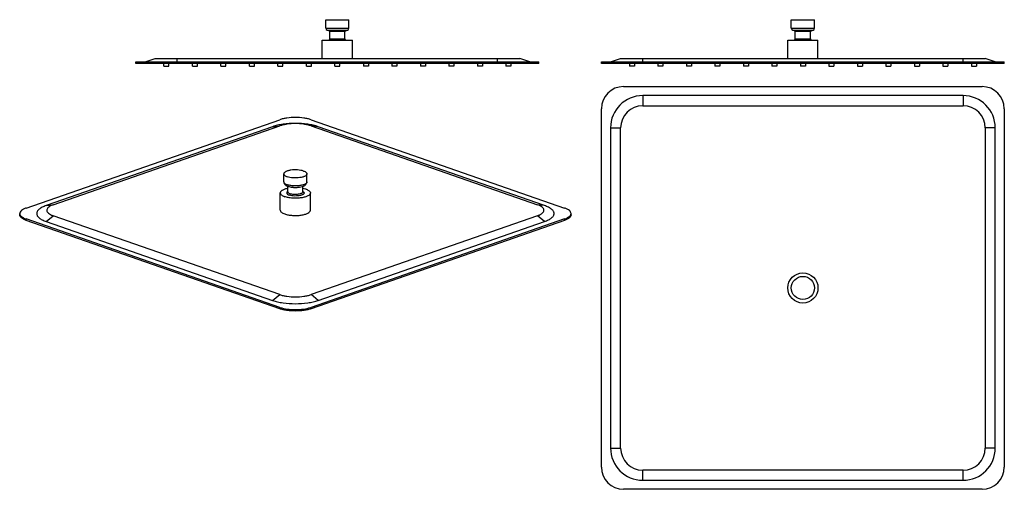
# Model space of a CAD drawing. Header units: millimetres. Extents: x -171 to 807, y -153 to 313.
import ezdxf

# ---------------------------------------------------------------- set-up
doc = ezdxf.new("R2010")
doc.units = ezdxf.units.MM
doc.header["$LTSCALE"] = 32.67
doc.layers.get('0').update_dxf_attribs({"linetype": 'CONTINUOUS'})
doc.layers.add('ACHSEN', color=7, linetype='CONTINUOUS')
doc.layers.add('FLAECHEN', color=7, linetype='CONTINUOUS')

msp = doc.modelspace()

# ---------------------------------------------------------------- linework, layer by layer
at = {"color": 7, "linetype": 'CONTINUOUS'}
for p, q in [((-46.32, 271.42), (-36.32, 274.92)), ((-36.32, 274.92), (325.68, 274.92)), ((335.68, 271.42), (325.68, 274.92)), ((415.89, 271.42), (425.89, 274.92)), ((425.89, 274.92), (787.89, 274.92)), ((797.89, 271.42), (787.89, 274.92)), ((-55.32, 269.92), (-55.32, 271.42)), ((-55.32, 271.42), (344.68, 271.42)), ((344.68, 269.92), (-55.32, 269.92)), ((344.68, 269.92), (344.68, 271.42)), ((406.89, 269.92), (406.89, 271.42)), ((406.89, 271.42), (806.89, 271.42)), ((806.89, 269.92), (406.89, 269.92)), ((806.89, 269.92), (806.89, 271.42)), ((428.89, 246.98), (784.89, 246.98)), ((406.89, -131.02), (406.89, 224.98)), ((447.89, 227.98), (765.89, 227.98)), ((806.89, 224.98), (806.89, -131.02)), ((-164.31, 126.31), (87.42, 214.05)), ((-137.44, 129.59), (87.42, 207.97)), ((118.53, 214.05), (370.26, 126.31)), ((118.53, 207.97), (343.39, 129.59)), ((425.89, -112.02), (425.89, 205.98)), ((787.89, 205.98), (787.89, -112.02)), ((-170.75, 119.48), (-170.75, 120.88)), ((87.42, 40.36), (-137.44, 118.74)), ((343.39, 118.74), (118.53, 40.36)), ((376.71, 119.48), (376.71, 120.88)), ((87.42, 27.71), (-164.31, 115.46)), ((87.42, 26.31), (-164.31, 114.05)), ((370.26, 115.46), (118.53, 27.71)), ((370.26, 114.05), (118.53, 26.31)), ((765.89, -134.02), (447.89, -134.02)), ((784.89, -153.02), (428.89, -153.02))]:
    msp.add_line(p, q, dxfattribs=at)
at = {"color": 9, "linetype": 'CONTINUOUS'}
for p, q in [((-14.32, 271.42), (-14.32, 274.92)), ((303.68, 271.42), (303.68, 274.92)), ((447.89, 271.42), (447.89, 274.92)), ((765.89, 271.42), (765.89, 274.92)), ((-33.32, 269.92), (-33.32, 271.42)), ((322.68, 269.92), (322.68, 271.42)), ((428.89, 269.92), (428.89, 271.42)), ((784.89, 269.92), (784.89, 271.42)), ((447.89, 237.98), (447.89, 227.98)), ((765.89, 237.98), (765.89, 227.98)), ((80.35, 207.15), (87.42, 207.97)), ((125.6, 207.15), (118.53, 207.97)), ((415.89, 205.98), (425.89, 205.98)), ((797.89, 205.98), (787.89, 205.98)), ((-144.51, 128.77), (-137.44, 129.59)), ((350.46, 128.77), (343.39, 129.59)), ((-144.51, 113), (-137.44, 118.74)), ((350.46, 113), (343.39, 118.74)), ((-164.31, 114.05), (-164.31, 115.46)), ((370.26, 114.05), (370.26, 115.46)), ((80.35, 34.62), (87.42, 40.36)), ((125.6, 34.62), (118.53, 40.36)), ((87.42, 26.31), (87.42, 27.71)), ((118.53, 26.31), (118.53, 27.71)), ((415.89, -112.02), (425.89, -112.02)), ((797.89, -112.02), (787.89, -112.02)), ((447.89, -144.02), (447.89, -134.02)), ((765.89, -144.02), (765.89, -134.02))]:
    msp.add_line(p, q, dxfattribs=at)
at = {"color": 7, "linetype": 'CONTINUOUS'}
for centre, radius, start, end in [((428.89, 224.98), 22, 90, 180), ((784.89, 224.98), 22, 0, 90), ((447.89, 205.98), 22, 90, 180), ((765.89, 205.98), 22, 0, 90), ((96.34, 53.3), 27.1, 250.78721, 251.64066), ((109.61, 53.3), 27.1, 288.35934, 289.21279), ((447.89, -112.02), 22, 180, 270), ((765.89, -112.02), 22, 270, 360), ((428.89, -131.02), 22, 180, 270), ((784.89, -131.02), 22, 270, 360)]:
    msp.add_arc(centre, radius, start, end, dxfattribs=at)
for points, knots in [([(118.53, 214.05), (117.44, 214.43), (115.08, 215.09), (109.9, 216.03), (102.98, 216.48), (96.05, 216.03), (90.87, 215.09), (88.51, 214.43), (87.42, 214.05)], [0, 0, 0, 0, 0.109892, 0.232531, 0.5, 0.767469, 0.890108, 1, 1, 1, 1]), ([(118.53, 207.97), (117.44, 208.35), (115.08, 209), (109.9, 209.95), (102.98, 210.39), (96.05, 209.95), (90.87, 209), (88.51, 208.35), (87.42, 207.97)], [0, 0, 0, 0, 0.109892, 0.232531, 0.5, 0.767469, 0.890108, 1, 1, 1, 1]), ([(-137.44, 129.59), (-138.31, 129.28), (-139.89, 128.64), (-141.89, 127.45), (-143.27, 126.14), (-143.87, 124.87), (-143.9, 123.89), (-143.67, 122.9), (-142.82, 121.67), (-141.2, 120.41), (-139.85, 119.72), (-139.09, 119.39)], [0, 0, 0, 0, 0.173859, 0.318434, 0.434289, 0.528262, 0.572018, 0.616757, 0.717714, 0.844073, 1, 1, 1, 1]), ([(345.04, 119.39), (345.81, 119.72), (347.15, 120.41), (348.77, 121.67), (349.62, 122.9), (349.85, 123.89), (349.82, 124.87), (349.23, 126.14), (347.84, 127.45), (345.84, 128.64), (344.27, 129.28), (343.39, 129.59)], [0, 0, 0, 0, 0.155927, 0.282286, 0.383243, 0.427982, 0.471738, 0.565711, 0.681566, 0.826141, 1, 1, 1, 1]), ([(-164.31, 126.31), (-165.25, 125.98), (-166.92, 125.29), (-169, 124), (-170.38, 122.56), (-170.75, 121.4), (-170.75, 120.88)], [0, 0, 0, 0, 0.335419, 0.60937, 0.824553, 1, 1, 1, 1]), ([(-170.75, 120.88), (-170.75, 120.67), (-170.72, 120.37), (-170.64, 120.09), (-170.62, 120.02)], [0, 0, 0, 0, 0.744809, 1, 1, 1, 1]), ([(-164.31, 114.05), (-165.25, 114.38), (-166.92, 115.07), (-169, 116.36), (-170.38, 117.8), (-170.75, 118.96), (-170.75, 119.48)], [0, 0, 0, 0, 0.335419, 0.60937, 0.824553, 1, 1, 1, 1]), ([(-170.62, 120.02), (-170.57, 119.88), (-170.31, 119.26), (-169.89, 118.72), (-169.52, 118.35)], [0, 0, 0, 0, 0.228382, 1, 1, 1, 1]), ([(-169.52, 118.35), (-168.9, 117.73), (-167.21, 116.6), (-165.37, 115.83), (-164.31, 115.46)], [0, 0, 0, 0, 0.44045, 1, 1, 1, 1]), ([(-139.09, 119.39), (-138.96, 119.33), (-138.42, 119.1), (-137.86, 118.89), (-137.44, 118.74)], [0, 0, 0, 0, 0.241156, 1, 1, 1, 1]), ([(343.39, 118.74), (343.54, 118.79), (344.09, 118.99), (344.64, 119.21), (345.04, 119.39)], [0, 0, 0, 0, 0.258755, 1, 1, 1, 1]), ([(376.71, 120.88), (376.71, 121.4), (376.33, 122.56), (374.95, 124), (372.87, 125.29), (371.2, 125.98), (370.26, 126.31)], [0, 0, 0, 0, 0.175447, 0.39063, 0.664581, 1, 1, 1, 1]), ([(376.71, 119.48), (376.71, 118.96), (376.33, 117.8), (374.95, 116.36), (372.87, 115.07), (371.2, 114.38), (370.26, 114.05)], [0, 0, 0, 0, 0.175447, 0.39063, 0.664581, 1, 1, 1, 1]), ([(370.26, 115.46), (371.32, 115.83), (373.16, 116.6), (374.85, 117.73), (375.47, 118.35)], [0, 0, 0, 0, 0.55955, 1, 1, 1, 1]), ([(375.47, 118.35), (375.6, 118.48), (376.06, 118.97), (376.42, 119.56), (376.57, 120.02)], [0, 0, 0, 0, 0.276085, 1, 1, 1, 1]), ([(376.57, 120.02), (376.59, 120.09), (376.67, 120.37), (376.71, 120.67), (376.71, 120.88)], [0, 0, 0, 0, 0.255191, 1, 1, 1, 1]), ([(87.42, 40.36), (88.51, 39.98), (90.87, 39.32), (96.05, 38.38), (102.98, 37.93), (109.9, 38.38), (115.08, 39.32), (117.44, 39.98), (118.53, 40.36)], [0, 0, 0, 0, 0.109892, 0.232531, 0.5, 0.767469, 0.890108, 1, 1, 1, 1]), ([(118.53, 26.31), (117.44, 25.93), (115.08, 25.27), (109.9, 24.33), (102.98, 23.88), (96.05, 24.33), (90.87, 25.27), (88.51, 25.93), (87.42, 26.31)], [0, 0, 0, 0, 0.109892, 0.232531, 0.5, 0.767469, 0.890108, 1, 1, 1, 1]), ([(87.8, 27.58), (90.07, 26.83), (95.12, 25.79), (102.98, 25.3), (110.83, 25.79), (115.88, 26.83), (118.15, 27.58)], [0, 0, 0, 0, 0.233515, 0.5, 0.766485, 1, 1, 1, 1])]:
    msp.add_open_spline(points, degree=3, knots=knots, dxfattribs=at)
at = {"layer": 'ACHSEN', "color": 7, "linetype": 'CONTINUOUS'}
for p, q in [((133.18, 304.94), (133.18, 313.42)), ((133.19, 313.42), (156.18, 313.42)), ((156.18, 304.94), (156.18, 313.42)), ((595.39, 304.94), (595.39, 313.42)), ((595.39, 313.42), (618.39, 313.42)), ((618.39, 304.94), (618.39, 313.42)), ((137.18, 301.89), (134.6, 302.88)), ((137.18, 294.36), (137.18, 301.89)), ((137.18, 301.89), (152.18, 301.89)), ((152.18, 301.89), (154.77, 302.88)), ((152.18, 294.36), (152.18, 301.89)), ((599.39, 301.89), (596.81, 302.88)), ((599.39, 294.36), (599.39, 301.89)), ((599.39, 301.89), (614.39, 301.89)), ((614.39, 301.89), (616.97, 302.88)), ((614.39, 294.36), (614.39, 301.89)), ((129.68, 274.92), (129.68, 293.22)), ((129.69, 293.22), (159.68, 293.22)), ((159.68, 274.92), (159.68, 293.22)), ((591.89, 274.92), (591.89, 293.22)), ((591.89, 293.22), (621.89, 293.22)), ((621.89, 274.92), (621.89, 293.22)), ((-27.62, 267.42), (-27.62, 269.92)), ((-27.61, 267.42), (-22.62, 267.42)), ((-22.62, 267.42), (-22.62, 269.92)), ((0.68, 267.42), (0.68, 269.92)), ((0.69, 267.42), (5.68, 267.42)), ((5.68, 267.42), (5.68, 269.92)), ((28.98, 267.42), (28.98, 269.92)), ((28.99, 267.42), (33.98, 267.42)), ((33.98, 267.42), (33.98, 269.92)), ((57.28, 267.42), (57.28, 269.92)), ((57.29, 267.42), (62.28, 267.42)), ((62.28, 267.42), (62.28, 269.92)), ((85.58, 267.42), (85.58, 269.92)), ((85.59, 267.42), (90.58, 267.42)), ((90.58, 267.42), (90.58, 269.92)), ((113.88, 267.42), (113.88, 269.92)), ((113.89, 267.42), (118.88, 267.42)), ((118.88, 267.42), (118.88, 269.92)), ((142.18, 267.42), (142.18, 269.92)), ((142.19, 267.42), (147.18, 267.42)), ((147.18, 267.42), (147.18, 269.92)), ((170.48, 269.92), (170.48, 267.42)), ((175.48, 267.42), (170.49, 267.42)), ((175.48, 269.92), (175.48, 267.42)), ((198.78, 269.92), (198.78, 267.42)), ((203.78, 267.42), (198.79, 267.42)), ((203.78, 269.92), (203.78, 267.42)), ((227.08, 269.92), (227.08, 267.42)), ((232.08, 267.42), (227.09, 267.42)), ((232.08, 269.92), (232.08, 267.42)), ((255.38, 269.92), (255.38, 267.42)), ((260.38, 267.42), (255.39, 267.42)), ((260.38, 269.92), (260.38, 267.42)), ((283.68, 269.92), (283.68, 267.42)), ((288.68, 267.42), (283.69, 267.42)), ((288.68, 269.92), (288.68, 267.42)), ((311.98, 269.92), (311.98, 267.42)), ((316.98, 267.42), (311.99, 267.42)), ((316.98, 269.92), (316.98, 267.42)), ((434.59, 269.92), (434.59, 267.42)), ((439.59, 267.42), (434.59, 267.42)), ((439.59, 269.92), (439.59, 267.42)), ((462.89, 269.92), (462.89, 267.42)), ((467.89, 267.42), (462.89, 267.42)), ((467.89, 269.92), (467.89, 267.42)), ((491.19, 269.92), (491.19, 267.42)), ((496.19, 267.42), (491.19, 267.42)), ((496.19, 269.92), (496.19, 267.42)), ((519.49, 269.92), (519.49, 267.42)), ((524.49, 267.42), (519.49, 267.42)), ((524.49, 269.92), (524.49, 267.42)), ((547.79, 269.92), (547.79, 267.42)), ((552.79, 267.42), (547.79, 267.42)), ((552.79, 269.92), (552.79, 267.42)), ((576.09, 269.92), (576.09, 267.42)), ((581.09, 267.42), (576.09, 267.42)), ((581.09, 269.92), (581.09, 267.42)), ((604.39, 269.92), (604.39, 267.42)), ((609.39, 267.42), (604.39, 267.42)), ((609.39, 269.92), (609.39, 267.42)), ((632.69, 269.92), (632.69, 267.42)), ((632.69, 267.42), (637.69, 267.42)), ((637.69, 269.92), (637.69, 267.42)), ((660.99, 269.92), (660.99, 267.42)), ((660.99, 267.42), (665.99, 267.42)), ((665.99, 269.92), (665.99, 267.42)), ((689.29, 269.92), (689.29, 267.42)), ((689.29, 267.42), (694.29, 267.42)), ((694.29, 269.92), (694.29, 267.42)), ((717.59, 269.92), (717.59, 267.42)), ((717.59, 267.42), (722.59, 267.42)), ((722.59, 269.92), (722.59, 267.42)), ((745.89, 269.92), (745.89, 267.42)), ((745.89, 267.42), (750.89, 267.42)), ((750.89, 269.92), (750.89, 267.42)), ((774.19, 269.92), (774.19, 267.42)), ((774.19, 267.42), (779.19, 267.42)), ((779.19, 269.92), (779.19, 267.42)), ((91.48, 152.3), (91.48, 160.25)), ((114.48, 152.3), (114.48, 160.25)), ((95.48, 142.39), (95.48, 148.01)), ((101.2, 146.9), (100.59, 146.95)), ((104.75, 146.9), (105.4, 146.96)), ((110.48, 142.39), (110.48, 148.01)), ((87.98, 124.16), (87.98, 141.31)), ((117.98, 124.16), (117.98, 141.31))]:
    msp.add_line(p, q, dxfattribs=at)
at = {"layer": 'ACHSEN', "color": 9, "linetype": 'CONTINUOUS'}
for p, q in [((133.18, 304.94), (156.18, 304.94)), ((595.39, 304.94), (618.39, 304.94)), ((134.6, 302.88), (154.77, 302.88)), ((137.18, 294.36), (152.18, 294.36)), ((596.81, 302.88), (616.97, 302.88)), ((599.39, 294.36), (614.39, 294.36))]:
    msp.add_line(p, q, dxfattribs=at)
at = {"layer": 'ACHSEN', "color": 7, "linetype": 'CONTINUOUS'}
for radius in [15, 11.5]:
    msp.add_circle((606.89, 46.98), radius, dxfattribs=at)
for centre, radius, start, end in [((135.39, 304.94), 2.21, 180, 249.0535), ((153.98, 304.94), 2.21, 290.9465, 360), ((597.59, 304.94), 2.21, 180, 249.0535), ((616.18, 304.94), 2.21, 290.9465, 360), ((136.04, 294.36), 1.15, 270, 360), ((153.33, 294.36), 1.15, 180, 270), ((598.24, 294.36), 1.15, 270, 360), ((615.53, 294.36), 1.15, 180, 270), ((99.65, 159.35), 12.1, 247.25797, 250.83801), ((102.98, 175.32), 28.47, 265.18803, 274.81299), ((102.92, 167.18), 20.35, 265.14557, 266.84858), ((102.98, 168.14), 21.32, 266.84478, 273.15522), ((103.03, 167.17), 20.34, 273.15399, 274.85814), ((103.1, 173.53), 26.67, 274.94638, 275.54121), ((106.68, 158.43), 11.1, 292.33889, 293.20851)]:
    msp.add_arc(centre, radius, start, end, dxfattribs=at)
for points, knots in [([(111.11, 163.08), (110.23, 163.39), (108.27, 163.87), (105.17, 164.24), (101.87, 164.29), (99.15, 164.07), (97.1, 163.71), (95.72, 163.38), (94.49, 162.97), (92.89, 162.29), (91.47, 161.23), (91.48, 160.25)], [0, 0, 0, 0, 0.133317, 0.285784, 0.446309, 0.602779, 0.675839, 0.743665, 0.805141, 0.859427, 1, 1, 1, 1]), ([(91.48, 160.25), (91.48, 159.98), (91.67, 159.37), (92.39, 158.62), (93.48, 157.94), (94.35, 157.58), (94.84, 157.41)], [0, 0, 0, 0, 0.175438, 0.390594, 0.664752, 1, 1, 1, 1]), ([(114.48, 160.25), (114.48, 159.26), (113.06, 158.21), (111.46, 157.53), (110.23, 157.12), (108.86, 156.79), (106.8, 156.43), (104.08, 156.2), (100.78, 156.26), (97.68, 156.63), (95.72, 157.11), (94.84, 157.41)], [0, 0, 0, 0, 0.140573, 0.194859, 0.256335, 0.324161, 0.397221, 0.553691, 0.714216, 0.866683, 1, 1, 1, 1]), ([(111.11, 163.08), (111.6, 162.91), (112.47, 162.55), (113.56, 161.88), (114.28, 161.13), (114.47, 160.52), (114.48, 160.25)], [0, 0, 0, 0, 0.335248, 0.609406, 0.824562, 1, 1, 1, 1]), ([(91.48, 152.3), (91.48, 151.82), (91.69, 150.85), (92.53, 149.69), (93.66, 148.81), (94.52, 148.38), (94.97, 148.19)], [0, 0, 0, 0, 0.254358, 0.499555, 0.742354, 1, 1, 1, 1]), ([(95.68, 147.92), (96.04, 147.8), (97.64, 147.32), (99.3, 147.06), (100.58, 146.95)], [0, 0, 0, 0, 0.229685, 1, 1, 1, 1]), ([(105.68, 146.98), (106.62, 147.07), (108.39, 147.34), (110.12, 147.84), (110.9, 148.16)], [0, 0, 0, 0, 0.529741, 1, 1, 1, 1]), ([(111.05, 148.23), (111.49, 148.42), (112.34, 148.84), (113.44, 149.71), (114.26, 150.87), (114.48, 151.82), (114.48, 152.3)], [0, 0, 0, 0, 0.256453, 0.499699, 0.744928, 1, 1, 1, 1]), ([(95.46, 145.84), (94.41, 145.63), (92.53, 145.14), (90.4, 144.24), (89.14, 143.37), (88.49, 142.72), (88.07, 142.04), (87.98, 141.54), (87.98, 141.31)], [0, 0, 0, 0, 0.346971, 0.629452, 0.744134, 0.841675, 0.925039, 1, 1, 1, 1]), ([(87.98, 141.31), (87.98, 140.96), (88.23, 140.17), (89.17, 139.18), (90.59, 138.3), (91.73, 137.84), (92.37, 137.61)], [0, 0, 0, 0, 0.175438, 0.390594, 0.664752, 1, 1, 1, 1]), ([(117.98, 141.31), (117.98, 140.03), (116.13, 138.65), (114.05, 137.76), (112.44, 137.23), (110.65, 136.8), (107.97, 136.33), (104.41, 136.04), (100.12, 136.11), (96.06, 136.59), (93.52, 137.21), (92.37, 137.61)], [0, 0, 0, 0, 0.140573, 0.194859, 0.256335, 0.324161, 0.397221, 0.553691, 0.714216, 0.866683, 1, 1, 1, 1]), ([(113.58, 145.01), (113.35, 145.09), (112.33, 145.42), (111.29, 145.68), (110.49, 145.84)], [0, 0, 0, 0, 0.233828, 1, 1, 1, 1]), ([(113.58, 145.01), (114.22, 144.79), (115.36, 144.32), (116.78, 143.44), (117.72, 142.46), (117.97, 141.67), (117.98, 141.31)], [0, 0, 0, 0, 0.335248, 0.609406, 0.824562, 1, 1, 1, 1]), ([(87.98, 124.16), (87.98, 123.81), (88.23, 123.02), (89.17, 122.04), (90.59, 121.16), (91.73, 120.69), (92.37, 120.47)], [0, 0, 0, 0, 0.175457, 0.39061, 0.664671, 1, 1, 1, 1]), ([(92.37, 120.47), (93.52, 120.07), (96.06, 119.44), (100.12, 118.96), (104.41, 118.89), (107.97, 119.18), (110.65, 119.65), (112.44, 120.08), (114.05, 120.61), (116.13, 121.51), (117.98, 122.88), (117.98, 124.16)], [0, 0, 0, 0, 0.133321, 0.285782, 0.446307, 0.602775, 0.675839, 0.74366, 0.805139, 0.859424, 1, 1, 1, 1])]:
    msp.add_open_spline(points, degree=3, knots=knots, dxfattribs=at)
at = {"layer": 'ACHSEN', "color": 9, "linetype": 'CONTINUOUS'}
for points, knots in [([(91.48, 152.3), (91.48, 152.03), (91.67, 151.42), (92.39, 150.67), (93.48, 149.99), (94.35, 149.64), (94.84, 149.47)], [0, 0, 0, 0, 0.175438, 0.390594, 0.664752, 1, 1, 1, 1]), ([(96.08, 149.09), (95.98, 149.12), (95.56, 149.23), (95.15, 149.36), (94.84, 149.47)], [0, 0, 0, 0, 0.25959, 1, 1, 1, 1]), ([(109.87, 149.09), (108.8, 148.81), (106.51, 148.42), (102.98, 148.23), (99.45, 148.42), (97.15, 148.81), (96.08, 149.09)], [0, 0, 0, 0, 0.238331, 0.499949, 0.761543, 1, 1, 1, 1]), ([(111.11, 149.47), (111.01, 149.43), (110.6, 149.29), (110.18, 149.17), (109.87, 149.09)], [0, 0, 0, 0, 0.240593, 1, 1, 1, 1]), ([(114.48, 152.3), (114.48, 152.03), (114.28, 151.42), (113.56, 150.67), (112.47, 149.99), (111.6, 149.64), (111.11, 149.47)], [0, 0, 0, 0, 0.175442, 0.390632, 0.66454, 1, 1, 1, 1]), ([(95.46, 142.8), (95.25, 142.67), (94.88, 142.41), (94.47, 141.93), (94.29, 141.41), (94.38, 140.87), (94.71, 140.38), (95.51, 139.72), (96.29, 139.38), (96.86, 139.18)], [0, 0, 0, 0, 0.136545, 0.248072, 0.342235, 0.43348, 0.537684, 0.66506, 1, 1, 1, 1]), ([(95.48, 142.39), (95.48, 142.21), (95.6, 141.82), (96.07, 141.32), (96.78, 140.88), (97.35, 140.65), (97.67, 140.54)], [0, 0, 0, 0, 0.175401, 0.390572, 0.664871, 1, 1, 1, 1]), ([(110.49, 142.8), (110.72, 142.66), (111.12, 142.37), (111.54, 141.84), (111.67, 141.24), (111.46, 140.65), (110.98, 140.13), (110.26, 139.66), (109.31, 139.24), (107.71, 138.74), (105.38, 138.35), (102.41, 138.24), (99.52, 138.48), (97.68, 138.89), (96.86, 139.18)], [0, 0, 0, 0, 0.045409, 0.081699, 0.112517, 0.144173, 0.182493, 0.230326, 0.288268, 0.35565, 0.512449, 0.68478, 0.853446, 1, 1, 1, 1]), ([(110.48, 142.39), (110.48, 141.75), (109.55, 141.06), (108.51, 140.61), (107.39, 140.24), (105.78, 139.93), (103.69, 139.75), (101.55, 139.78), (99.52, 140.03), (98.25, 140.34), (97.67, 140.54)], [0, 0, 0, 0, 0.140582, 0.194868, 0.256353, 0.397168, 0.553653, 0.714183, 0.866684, 1, 1, 1, 1])]:
    msp.add_open_spline(points, degree=3, knots=knots, dxfattribs=at)
at = {"layer": 'FLAECHEN', "color": 7, "linetype": 'CONTINUOUS'}
for p, q in [((765.89, 237.98), (447.89, 237.98)), ((80.35, 207.15), (-144.51, 128.77)), ((350.46, 128.77), (125.6, 207.15)), ((415.89, 205.98), (415.89, -112.02)), ((797.89, -112.02), (797.89, 205.98)), ((-144.51, 113), (80.35, 34.62)), ((125.6, 34.62), (350.46, 113)), ((447.89, -144.02), (765.89, -144.02))]:
    msp.add_line(p, q, dxfattribs=at)
for centre, start, end in [((447.89, 205.98), 90, 180), ((765.89, 205.98), 0, 90), ((447.89, -112.02), 180, 270), ((765.89, -112.02), 270, 360)]:
    msp.add_arc(centre, 32, start, end, dxfattribs=at)
for points, knots in [([(125.6, 207.15), (124.02, 207.7), (120.58, 208.66), (113.05, 210.03), (102.98, 210.68), (92.9, 210.03), (85.37, 208.66), (81.94, 207.7), (80.35, 207.15)], [0, 0, 0, 0, 0.109901, 0.232525, 0.5, 0.767475, 0.890099, 1, 1, 1, 1]), ([(-144.51, 128.77), (-145.87, 128.3), (-148.3, 127.3), (-150.97, 125.65), (-152.5, 124.19), (-153.29, 123.12), (-153.77, 122.01), (-153.94, 120.88), (-153.77, 119.75), (-153.29, 118.65), (-152.5, 117.58), (-150.97, 116.12), (-148.3, 114.47), (-145.87, 113.47), (-144.51, 113)], [0, 0, 0, 0, 0.167333, 0.303963, 0.361119, 0.411728, 0.457269, 0.5, 0.542731, 0.588272, 0.638881, 0.696037, 0.832667, 1, 1, 1, 1]), ([(350.46, 113), (351.82, 113.47), (354.25, 114.47), (356.92, 116.12), (358.45, 117.58), (359.24, 118.65), (359.72, 119.75), (359.89, 120.88), (359.72, 122.01), (359.24, 123.12), (358.45, 124.19), (356.92, 125.65), (354.25, 127.3), (351.82, 128.3), (350.46, 128.77)], [0, 0, 0, 0, 0.167333, 0.303963, 0.361119, 0.411728, 0.457269, 0.5, 0.542731, 0.588272, 0.638881, 0.696037, 0.832667, 1, 1, 1, 1]), ([(80.35, 34.62), (81.94, 34.06), (85.37, 33.1), (92.9, 31.73), (102.98, 31.09), (113.05, 31.73), (120.58, 33.1), (124.02, 34.06), (125.6, 34.62)], [0, 0, 0, 0, 0.109901, 0.232525, 0.5, 0.767475, 0.890099, 1, 1, 1, 1])]:
    msp.add_open_spline(points, degree=3, knots=knots, dxfattribs=at)

doc.saveas('drawing.dxf')
